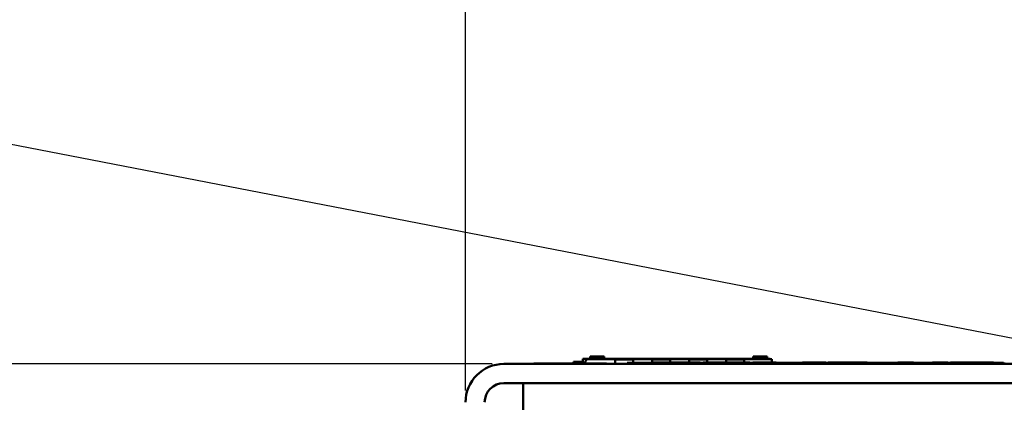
# Model space of a CAD drawing. Header units: inches. Extents: x 2.9 to 75, y -2.3 to 43.7.
# Tile 14 of 155: x 12.5 to 17.8, y 20.5 to 22.5. Entities that reach past the tile are written whole.
import ezdxf

# ---------------------------------------------------------------- set-up
doc = ezdxf.new("R2010")
doc.units = ezdxf.units.IN
doc.header["$MEASUREMENT"] = 0
for name, color, linetype, lineweight in [('Dimensions(ROSSANSI)', 7, 'Continuous', 25), ('Visible Edges(ROSSANSI)', 7, 'Continuous', 50), ('Visible Tangent Edges(ROSSANSI)', 7, 'Continuous', 50)]:
    doc.layers.add(name, color=color, linetype=linetype, lineweight=lineweight)
doc.styles.add('DEFAULT-ROSSANSI', font='arial.ttf')
doc.dimstyles.new('DEFAULT-ROSSANSI', dxfattribs={"dimtxt": 1, "dimasz": 0.098425, "dimexe": 0.125, "dimexo": 0.0625, "dimgap": 0.031496, "dimtad": 0, "dimtih": 1, "dimtoh": 1, "dimrnd": 1e-08, "dimzin": 0, "dimdsep": 46, "dimtxsty": 'DEFAULT-ROSSANSI', "dimcen": 0.09, "dimdle": 0.393701, "dimclrd": 7, "dimclre": 7, "dimclrt": 179, "dimadec": 0, "dimazin": 0, "dimtfac": 1, "dimtofl": 0, "dimtmove": 0, "dimatfit": 3, "dimfxl": 1, "dimtolj": 1, "dimtzin": 0, "dimlwd": 25, "dimlwe": 25, "dimarcsym": 0})

# ---------------------------------------------------------------- blocks, each defined once
blk = doc.blocks.new('*D6')
at = {"layer": 'Defpoints', "color": 0}
for p in [(20.4241, 20.8044), (17.2597, 10.0939), (23.203, 7.5773)]:
    blk.add_point(p, dxfattribs=at)
at = {"layer": 'Dimensions(ROSSANSI)', "color": 7, "lineweight": 25}
for p, q in [((20.4816, 20.78), (27.6449, 17.7468)), ((27.4914, 17.7049), (24.4043, 10.4143)), ((17.3172, 10.0695), (23.3181, 7.5285)), ((23.2413, 7.6679), (23.8348, 9.0695))]:
    blk.add_line(p, q, dxfattribs=at)
at = {"layer": 'Dimensions(ROSSANSI)', "color": 7}
for points in [[(27.4763, 17.7113), (27.5066, 17.6985), (27.5298, 17.7955)], [(23.2262, 7.6743), (23.2564, 7.6615), (23.203, 7.5773)]]:
    blk.add_solid(points, dxfattribs=at)
at = {"layer": 'Dimensions(ROSSANSI)', "color": 179, "lineweight": 25, "insert": (20.1629, 10.3828), "char_height": 1, "attachment_point": 1, "style": 'DEFAULT-ROSSANSI'}
blk.add_mtext('\\A1;11.10 [281.9]', dxfattribs=at)
blk = doc.blocks.new('*D10')
at = {"layer": 'Defpoints', "color": 0}
for p in [(19.8209, 25.724), (20.3454, 20.6186), (14.9174, 20.4942), (14.9174, 7.7999)]:
    blk.add_point(p, dxfattribs=at)
at = {"layer": 'Dimensions(ROSSANSI)', "color": 7, "lineweight": 25}
for p, q in [((14.9174, 20.5567), (14.9174, 26.5076)), ((20.3698, 20.6762), (22.212, 25.0268))]:
    blk.add_line(p, q, dxfattribs=at)
for start, end in [(81.72058, 89.69653), (67.35347, 75.29278)]:
    blk.add_arc((14.9174, 7.7999), 18.5827, start, end, dxfattribs=at)
at = {"layer": 'Dimensions(ROSSANSI)', "color": 7}
for points in [[(15.0158, 26.3659), (15.0159, 26.3987), (14.9174, 26.3826)], [(22.0789, 24.965), (22.0662, 24.9347), (22.1633, 24.9117)]]:
    blk.add_solid(points, dxfattribs=at)
at = {"layer": 'Dimensions(ROSSANSI)', "color": 179, "lineweight": 25, "insert": (17.6248, 26.5221), "char_height": 1, "attachment_point": 1, "style": 'DEFAULT-ROSSANSI'}
blk.add_mtext('\\A1;23°', dxfattribs=at)
blk = doc.blocks.new('*D12')
at = {"layer": 'Defpoints', "color": 0}
for p in [(18.9095, 20.6244), (7.7622, 12.3368), (16.9617, 10.557)]:
    blk.add_point(p, dxfattribs=at)
at = {"layer": 'Dimensions(ROSSANSI)', "color": 7, "lineweight": 25}
for p, q in [((18.8482, 20.6362), (9.5873, 22.428)), ((9.6913, 22.3076), (8.8662, 18.0429)), ((7.7809, 12.4335), (8.6061, 16.6982)), ((16.9004, 10.5688), (7.6395, 12.3606))]:
    blk.add_line(p, q, dxfattribs=at)
at = {"layer": 'Dimensions(ROSSANSI)', "color": 7}
for points in [[(9.6752, 22.3107), (9.7074, 22.3045), (9.71, 22.4042)], [(7.7648, 12.4366), (7.797, 12.4304), (7.7622, 12.3368)]]:
    blk.add_solid(points, dxfattribs=at)
at = {"layer": 'Dimensions(ROSSANSI)', "color": 179, "lineweight": 25, "insert": (4.7795, 18.0114), "char_height": 1, "attachment_point": 1, "style": 'DEFAULT-ROSSANSI'}
blk.add_mtext('\\A1;10.25 [260.5]', dxfattribs=at)
blk = doc.blocks.new('*D13')
at = {"layer": 'Defpoints', "color": 0}
for p in [(15.1212, 20.698), (3.624, 10.557), (16.9617, 10.557)]:
    blk.add_point(p, dxfattribs=at)
at = {"layer": 'Dimensions(ROSSANSI)', "color": 7, "lineweight": 25}
for p, q in [((15.0587, 20.698), (3.499, 20.698)), ((3.624, 20.5995), (3.624, 19.6156)), ((3.624, 10.6554), (3.624, 11.6393)), ((16.8992, 10.557), (3.499, 10.557))]:
    blk.add_line(p, q, dxfattribs=at)
at = {"layer": 'Dimensions(ROSSANSI)', "color": 7}
for points in [[(3.6076, 20.5995), (3.6404, 20.5995), (3.624, 20.698)], [(3.6076, 10.6554), (3.6404, 10.6554), (3.624, 10.557)]]:
    blk.add_solid(points, dxfattribs=at)
at = {"layer": 'Dimensions(ROSSANSI)', "color": 179, "lineweight": 25, "insert": (2.9831, 11.6708), "char_height": 1, "attachment_point": 1, "rotation": 90, "style": 'DEFAULT-ROSSANSI'}
blk.add_mtext('\\A1;10.14 [257.6]', dxfattribs=at)

msp = doc.modelspace()

# ---------------------------------------------------------------- linework, layer by layer
at = {"layer": 'Visible Edges(ROSSANSI)'}
for p, q in [((15.5414, 20.7), (15.5414, 20.7249)), ((15.5414, 20.7249), (15.5796, 20.7249)), ((15.5712, 20.7239), (15.7123, 20.7239)), ((15.5796, 20.7257), (15.5796, 20.7377)), ((15.6544, 20.7377), (15.5796, 20.7377)), ((15.6544, 20.7257), (15.5796, 20.7257)), ((15.5796, 20.7239), (15.5796, 20.7257)), ((15.6544, 20.7377), (15.6544, 20.7257)), ((15.6544, 20.7239), (15.6544, 20.7257)), ((15.6544, 20.7249), (15.7291, 20.7249)), ((15.7123, 20.7239), (15.8076, 20.7239)), ((15.7123, 20.7119), (15.7123, 20.7239)), ((15.8076, 20.721), (15.7123, 20.721)), ((15.7291, 20.7239), (15.7291, 20.7249)), ((15.7466, 20.7249), (15.7291, 20.7249)), ((15.7466, 20.7239), (15.7466, 20.7249)), ((15.7466, 20.7249), (15.8466, 20.7249)), ((15.8076, 20.7239), (15.9091, 20.7239)), ((15.8076, 20.7239), (15.8076, 20.7119)), ((15.8466, 20.7249), (15.8466, 20.7239)), ((15.8466, 20.7249), (15.8641, 20.7249)), ((15.8641, 20.7249), (16.2141, 20.7249)), ((15.8641, 20.7249), (15.8641, 20.7239)), ((15.9091, 20.7239), (16.0044, 20.7239)), ((15.9091, 20.7119), (15.9091, 20.7239)), ((16.0044, 20.721), (15.9091, 20.721)), ((16.0044, 20.7239), (16.106, 20.7239)), ((16.0044, 20.7239), (16.0044, 20.7119)), ((16.106, 20.7239), (16.2013, 20.7239)), ((16.106, 20.7119), (16.106, 20.7239)), ((16.2013, 20.721), (16.106, 20.721)), ((16.2013, 20.7239), (16.3028, 20.7239)), ((16.2013, 20.7239), (16.2013, 20.7119)), ((16.2141, 20.7239), (16.2141, 20.7249)), ((16.2316, 20.7249), (16.2141, 20.7249)), ((16.2316, 20.7239), (16.2316, 20.7249)), ((16.2316, 20.7249), (16.3316, 20.7249)), ((16.3028, 20.7239), (16.3981, 20.7239)), ((16.3028, 20.7119), (16.3028, 20.7239)), ((16.3981, 20.721), (16.3028, 20.721)), ((16.3316, 20.7249), (16.3316, 20.7239)), ((16.3491, 20.7249), (16.3316, 20.7249)), ((16.3491, 20.7249), (16.3491, 20.7239)), ((16.3491, 20.7249), (16.4465, 20.7249)), ((16.3981, 20.7239), (16.5453, 20.7239)), ((16.3981, 20.7239), (16.3981, 20.7119)), ((16.4465, 20.7257), (16.4465, 20.7377)), ((16.4465, 20.7377), (16.5213, 20.7377)), ((16.4465, 20.7239), (16.4465, 20.7257)), ((16.4465, 20.7257), (16.5213, 20.7257)), ((16.5213, 20.7377), (16.5213, 20.7257)), ((16.5213, 20.7239), (16.5213, 20.7257)), ((16.5213, 20.7249), (16.5364, 20.7249)), ((16.5364, 20.7249), (16.5364, 20.7239)), ((16.5453, 20.7239), (16.5453, 20.705)), ((18.5095, 20.698), (15.1212, 20.698)), ((15.2813, 20.698), (15.2813, 20.7)), ((15.2833, 20.7), (15.338, 20.7)), ((15.2833, 20.698), (15.2833, 20.7)), ((15.338, 20.7), (15.3428, 20.7)), ((15.338, 20.698), (15.338, 20.7)), ((15.3428, 20.7), (15.3433, 20.7)), ((15.3428, 20.698), (15.3428, 20.7)), ((15.3433, 20.698), (15.3433, 20.7)), ((15.345, 20.7), (15.4332, 20.7)), ((15.345, 20.698), (15.345, 20.7)), ((15.4332, 20.7), (15.445, 20.7)), ((15.4332, 20.698), (15.4332, 20.7)), ((15.445, 20.698), (15.445, 20.7)), ((15.4467, 20.698), (15.4467, 20.7)), ((15.4467, 20.7), (15.4486, 20.7)), ((15.4486, 20.7), (15.4628, 20.7)), ((15.4486, 20.698), (15.4486, 20.7)), ((15.4628, 20.698), (15.4628, 20.7)), ((15.4648, 20.698), (15.4648, 20.7)), ((15.4674, 20.7), (15.488, 20.7)), ((15.4674, 20.698), (15.4674, 20.7)), ((15.488, 20.698), (15.488, 20.7)), ((15.6674, 20.7), (15.488, 20.7)), ((15.4912, 20.71), (15.5212, 20.71)), ((15.4912, 20.71), (15.4912, 20.7)), ((15.5414, 20.71), (15.5212, 20.71)), ((15.5535, 20.7062), (15.5535, 20.7)), ((15.6674, 20.698), (15.6674, 20.7)), ((15.7123, 20.7119), (15.7123, 20.698)), ((17.7762, 20.703), (15.7762, 20.703)), ((15.7762, 20.698), (15.7762, 20.703)), ((15.8076, 20.7119), (15.8076, 20.703)), ((15.9091, 20.7119), (15.9091, 20.703)), ((15.9156, 20.703), (15.9156, 20.705)), ((15.9984, 20.703), (15.9984, 20.705)), ((16.0019, 20.705), (16.004, 20.705)), ((16.0019, 20.703), (16.0019, 20.705)), ((16.004, 20.703), (16.004, 20.705)), ((16.0044, 20.7119), (16.0044, 20.705)), ((16.0398, 20.703), (16.0398, 20.705)), ((16.0406, 20.703), (16.0406, 20.705)), ((16.106, 20.7119), (16.106, 20.705)), ((16.1234, 20.703), (16.1234, 20.705)), ((16.1269, 20.705), (16.129, 20.705)), ((16.1269, 20.703), (16.1269, 20.705)), ((16.129, 20.703), (16.129, 20.705)), ((16.1648, 20.703), (16.1648, 20.705)), ((16.18, 20.703), (16.18, 20.705)), ((16.1821, 20.703), (16.1821, 20.705)), ((16.2013, 20.7119), (16.2013, 20.705)), ((16.3021, 20.703), (16.3021, 20.705)), ((16.3028, 20.7119), (16.3028, 20.705)), ((16.3042, 20.703), (16.3042, 20.705)), ((16.305, 20.703), (16.305, 20.705)), ((16.3878, 20.703), (16.3878, 20.705)), ((16.3913, 20.705), (16.3934, 20.705)), ((16.3913, 20.703), (16.3913, 20.705)), ((16.3934, 20.703), (16.3934, 20.705)), ((16.3981, 20.7119), (16.3981, 20.705)), ((16.4292, 20.703), (16.4292, 20.705)), ((16.4444, 20.703), (16.4444, 20.705)), ((16.4858, 20.705), (16.4956, 20.705)), ((16.4858, 20.703), (16.4858, 20.705)), ((16.4956, 20.703), (16.4956, 20.705)), ((16.524, 20.705), (16.5313, 20.705)), ((16.524, 20.703), (16.524, 20.705)), ((16.5313, 20.703), (16.5313, 20.705)), ((16.5686, 20.703), (16.5686, 20.705)), ((16.7088, 20.703), (16.7088, 20.705)), ((16.7109, 20.705), (16.8012, 20.705)), ((16.7109, 20.703), (16.7109, 20.705)), ((16.8012, 20.705), (16.8309, 20.705)), ((16.8012, 20.703), (16.8012, 20.705)), ((16.8309, 20.703), (16.8309, 20.705)), ((16.833, 20.703), (16.833, 20.705)), ((16.8454, 20.703), (16.8454, 20.705)), ((16.8489, 20.705), (16.8941, 20.705)), ((16.8489, 20.703), (16.8489, 20.705)), ((16.8941, 20.705), (16.9336, 20.705)), ((16.8941, 20.703), (16.8941, 20.705)), ((16.9336, 20.705), (16.9744, 20.705)), ((16.9336, 20.703), (16.9336, 20.705)), ((16.9744, 20.705), (17.0061, 20.705)), ((16.9744, 20.703), (16.9744, 20.705)), ((17.0061, 20.705), (17.0489, 20.705)), ((17.0061, 20.703), (17.0061, 20.705)), ((17.0489, 20.703), (17.0489, 20.705)), ((17.0523, 20.703), (17.0523, 20.705)), ((17.2151, 20.703), (17.2151, 20.705)), ((17.2165, 20.705), (17.2965, 20.705)), ((17.2165, 20.703), (17.2165, 20.705)), ((17.2965, 20.703), (17.2965, 20.705)), ((17.2979, 20.703), (17.2979, 20.705)), ((17.3986, 20.703), (17.3986, 20.705)), ((17.3999, 20.705), (17.4196, 20.705)), ((17.3999, 20.703), (17.3999, 20.705)), ((17.4196, 20.705), (17.4799, 20.705)), ((17.4196, 20.703), (17.4196, 20.705)), ((17.4355, 20.698), (17.4355, 20.7)), ((17.437, 20.698), (17.437, 20.7)), ((17.4799, 20.703), (17.4799, 20.705)), ((17.4813, 20.703), (17.4813, 20.705)), ((17.4942, 20.703), (17.4942, 20.705)), ((17.4977, 20.705), (17.5556, 20.705)), ((17.4977, 20.703), (17.4977, 20.705)), ((17.5787, 20.703), (17.5787, 20.705)), ((17.5838, 20.698), (17.5838, 20.7)), ((17.586, 20.703), (17.586, 20.705)), ((17.5985, 20.703), (17.5985, 20.705)), ((17.6813, 20.703), (17.6813, 20.705)), ((17.6847, 20.705), (17.6868, 20.705)), ((17.6847, 20.703), (17.6847, 20.705)), ((17.6868, 20.703), (17.6868, 20.705)), ((17.6955, 20.698), (17.6955, 20.7)), ((17.6976, 20.698), (17.6976, 20.7)), ((17.7226, 20.703), (17.7226, 20.705)), ((17.7762, 20.7), (17.7762, 20.703)), ((15.1212, 20.5961), (18.5095, 20.5961)), ((15.2231, 20.5961), (15.2231, 20.3923))]:
    msp.add_line(p, q, dxfattribs=at)
for centre, radius, start, end in [((15.5712, 20.7062), 0.0177, 90, 180), ((15.1212, 20.4942), 0.2038, 90, 180), ((15.1212, 20.4942), 0.1019, 90, 180), ((15.2199, 20.5331), 0.063, 87.1055, 90)]:
    msp.add_arc(centre, radius, start, end, dxfattribs=at)
for points, degree in [([(15.2813, 20.7), (15.2821, 20.7), (15.2833, 20.7)], 2), ([(15.3433, 20.7), (15.344, 20.7), (15.345, 20.7)], 2), ([(15.445, 20.7), (15.446, 20.7), (15.4467, 20.7)], 2), ([(15.4628, 20.7), (15.464, 20.7), (15.4648, 20.7)], 2), ([(16.3021, 20.705), (16.3037, 20.705), (16.304, 20.705), (16.3042, 20.705)], 3), ([(16.4956, 20.705), (16.4993, 20.705), (16.5032, 20.705), (16.507, 20.705)], 3), ([(16.8309, 20.705), (16.8325, 20.705), (16.8328, 20.705), (16.833, 20.705)], 3), ([(16.8454, 20.705), (16.8459, 20.705), (16.8465, 20.705), (16.8489, 20.705)], 3), ([(17.0489, 20.705), (17.051, 20.705), (17.0518, 20.705), (17.0523, 20.705)], 3), ([(17.2151, 20.705), (17.2153, 20.705), (17.2156, 20.705), (17.2165, 20.705)], 3), ([(17.2965, 20.705), (17.2974, 20.705), (17.2977, 20.705), (17.2979, 20.705)], 3), ([(17.4355, 20.7), (17.4361, 20.7), (17.437, 20.7), (17.437, 20.7)], 3), ([(17.437, 20.7), (17.4507, 20.7), (17.4658, 20.7), (17.4758, 20.7)], 3), ([(17.4758, 20.7), (17.4977, 20.7), (17.5082, 20.7), (17.5215, 20.7)], 3), ([(17.4799, 20.705), (17.4809, 20.705), (17.4812, 20.705), (17.4813, 20.705)], 3), ([(17.5215, 20.7), (17.5407, 20.7), (17.5603, 20.7), (17.5613, 20.7)], 3), ([(17.5613, 20.7), (17.5614, 20.7), (17.5615, 20.7), (17.5617, 20.7)], 3), ([(17.5617, 20.7), (17.5641, 20.7), (17.5724, 20.7), (17.5733, 20.7)], 3), ([(17.5733, 20.7), (17.5753, 20.7), (17.5743, 20.7), (17.5801, 20.7)], 3), ([(17.5801, 20.7), (17.5827, 20.7), (17.5834, 20.7), (17.5838, 20.7)], 3), ([(17.5939, 20.705), (17.5953, 20.705), (17.5968, 20.705), (17.5985, 20.705)], 3), ([(17.6955, 20.7), (17.6958, 20.7), (17.6962, 20.7), (17.6976, 20.7)], 3), ([(17.6976, 20.7), (17.7006, 20.7), (17.705, 20.7), (17.7199, 20.7)], 3), ([(17.7199, 20.7), (17.7347, 20.7), (17.7565, 20.7), (17.7852, 20.7)], 3)]:
    msp.add_open_spline(points, degree=degree, dxfattribs=at)
for points, knots in [([(15.9156, 20.705), (15.9158, 20.705), (15.916, 20.705), (15.918, 20.705), (15.9197, 20.705), (15.9229, 20.705), (15.9257, 20.705), (15.9339, 20.705), (15.9386, 20.705), (15.9467, 20.705), (15.9516, 20.705), (15.9567, 20.705)], [-0.1116521, -0.1116521, -0.1116521, -0.1116521, -0.1016227, -0.1016227, -0.0895655, -0.0895655, -0.0666991, -0.0666991, -0.0389809, -0.0389809, 0, 0, 0, 0]), ([(15.9567, 20.705), (15.9603, 20.705), (15.9638, 20.705), (15.9701, 20.705), (15.9734, 20.705), (15.9802, 20.705), (15.9832, 20.705), (15.9888, 20.705), (15.9931, 20.705), (15.9984, 20.705)], [-0.5995832, -0.5995832, -0.5995832, -0.5995832, -0.4581175, -0.4581175, -0.3374607, -0.3374607, -0.1905298, -0.1905298, 0, 0, 0, 0]), ([(15.9984, 20.705), (15.9993, 20.705), (16.0003, 20.705), (16.0016, 20.705), (16.0018, 20.705), (16.0019, 20.705)], [-0.02660079, -0.02660079, -0.02660079, -0.02660079, -0.00578557, -0.00578557, -0.00391542, -0.00391542, -0.00391542, -0.00391542]), ([(16.004, 20.705), (16.0095, 20.705), (16.015, 20.705), (16.0235, 20.705), (16.0267, 20.705), (16.0314, 20.705), (16.0341, 20.705), (16.0389, 20.705), (16.0394, 20.705), (16.0398, 20.705)], [-0.265126, -0.265126, -0.265126, -0.265126, -0.1774462, -0.1774462, -0.1131793, -0.1131793, -0.0632734, -0.0632734, 0, 0, 0, 0]), ([(16.0406, 20.705), (16.041, 20.705), (16.0415, 20.705), (16.0452, 20.705), (16.0479, 20.705), (16.0553, 20.705), (16.0602, 20.705), (16.0689, 20.705), (16.0725, 20.705), (16.0779, 20.705), (16.0799, 20.705), (16.0817, 20.705)], [-0.1079693, -0.1079693, -0.1079693, -0.1079693, -0.0849084, -0.0849084, -0.0623021, -0.0623021, -0.0338251, -0.0338251, -0.0135201, -0.0135201, 0, 0, 0, 0]), ([(16.0817, 20.705), (16.0836, 20.705), (16.0857, 20.705), (16.0905, 20.705), (16.0929, 20.705), (16.0998, 20.705), (16.1046, 20.705), (16.1153, 20.705), (16.1203, 20.705), (16.1234, 20.705)], [-0.267374, -0.267374, -0.267374, -0.267374, -0.2317938, -0.2317938, -0.1934885, -0.1934885, -0.1119705, -0.1119705, 0, 0, 0, 0]), ([(16.1234, 20.705), (16.1243, 20.705), (16.1253, 20.705), (16.1266, 20.705), (16.1268, 20.705), (16.1269, 20.705)], [-0.02660079, -0.02660079, -0.02660079, -0.02660079, -0.00578557, -0.00578557, -0.00391542, -0.00391542, -0.00391542, -0.00391542]), ([(16.129, 20.705), (16.1309, 20.705), (16.1328, 20.705), (16.1365, 20.705), (16.1384, 20.705), (16.1438, 20.705), (16.1472, 20.705), (16.1549, 20.705), (16.1589, 20.705), (16.1636, 20.705), (16.1643, 20.705), (16.1648, 20.705)], [-0.1723082, -0.1723082, -0.1723082, -0.1723082, -0.1564478, -0.1564478, -0.1400334, -0.1400334, -0.1050876, -0.1050876, -0.0466288, -0.0466288, 0, 0, 0, 0]), ([(16.18, 20.705), (16.1802, 20.705), (16.1804, 20.705), (16.1816, 20.705), (16.1818, 20.705), (16.1821, 20.705)], [-0.11165206, -0.11165206, -0.11165206, -0.11165206, -0.10162273, -0.10162273, -0.09904792, -0.09904792, -0.09904792, -0.09904792]), ([(16.1821, 20.705), (16.1822, 20.705), (16.1824, 20.705), (16.1835, 20.705), (16.1843, 20.705), (16.1853, 20.705)], [-0.05661652, -0.05661652, -0.05661652, -0.05661652, -0.02996218, -0.02996218, 0, 0, 0, 0]), ([(16.1853, 20.705), (16.1865, 20.705), (16.1885, 20.705), (16.1931, 20.705), (16.1963, 20.705), (16.2063, 20.705), (16.2111, 20.705), (16.2204, 20.705), (16.2307, 20.705), (16.2425, 20.705)], [-0.1581674, -0.1581674, -0.1581674, -0.1581674, -0.132027, -0.132027, -0.1115569, -0.1115569, -0.0901642, -0.0901642, 0, 0, 0, 0]), ([(16.2425, 20.705), (16.2489, 20.705), (16.2552, 20.705), (16.2686, 20.705), (16.2739, 20.705), (16.2823, 20.705), (16.2869, 20.705), (16.2949, 20.705), (16.2972, 20.705), (16.3012, 20.705), (16.3017, 20.705), (16.3021, 20.705)], [-0.176752, -0.176752, -0.176752, -0.176752, -0.15182, -0.15182, -0.1230042, -0.1230042, -0.094791, -0.094791, -0.066221, -0.066221, 0, 0, 0, 0]), ([(16.305, 20.705), (16.3054, 20.705), (16.3059, 20.705), (16.3096, 20.705), (16.3123, 20.705), (16.3197, 20.705), (16.3246, 20.705), (16.3333, 20.705), (16.3369, 20.705), (16.3423, 20.705), (16.3444, 20.705), (16.3461, 20.705)], [-0.1079693, -0.1079693, -0.1079693, -0.1079693, -0.0849084, -0.0849084, -0.0623021, -0.0623021, -0.0338251, -0.0338251, -0.0135201, -0.0135201, 0, 0, 0, 0]), ([(16.3461, 20.705), (16.348, 20.705), (16.3501, 20.705), (16.3549, 20.705), (16.3573, 20.705), (16.3642, 20.705), (16.369, 20.705), (16.3797, 20.705), (16.3847, 20.705), (16.3878, 20.705)], [-0.267374, -0.267374, -0.267374, -0.267374, -0.2317938, -0.2317938, -0.1934885, -0.1934885, -0.1119705, -0.1119705, 0, 0, 0, 0]), ([(16.3878, 20.705), (16.3887, 20.705), (16.3897, 20.705), (16.391, 20.705), (16.3912, 20.705), (16.3913, 20.705)], [-0.02660079, -0.02660079, -0.02660079, -0.02660079, -0.00578557, -0.00578557, -0.00391542, -0.00391542, -0.00391542, -0.00391542]), ([(16.3934, 20.705), (16.3953, 20.705), (16.3972, 20.705), (16.4009, 20.705), (16.4028, 20.705), (16.4082, 20.705), (16.4116, 20.705), (16.4193, 20.705), (16.4233, 20.705), (16.428, 20.705), (16.4287, 20.705), (16.4292, 20.705)], [-0.1723082, -0.1723082, -0.1723082, -0.1723082, -0.1564478, -0.1564478, -0.1400334, -0.1400334, -0.1050876, -0.1050876, -0.0466288, -0.0466288, 0, 0, 0, 0]), ([(16.4444, 20.705), (16.4446, 20.705), (16.4449, 20.705), (16.4472, 20.705), (16.4487, 20.705), (16.4557, 20.705), (16.4602, 20.705), (16.4708, 20.705), (16.4782, 20.705), (16.4858, 20.705)], [-0.1934272, -0.1934272, -0.1934272, -0.1934272, -0.1338203, -0.1338203, -0.098542, -0.098542, -0.0595575, -0.0595575, 0, 0, 0, 0]), ([(16.507, 20.705), (16.5124, 20.705), (16.5184, 20.705), (16.5237, 20.705), (16.5239, 20.705), (16.524, 20.705)], [-0.06090304, -0.06090304, -0.06090304, -0.06090304, -0.01986028, -0.01986028, -0.01863557, -0.01863557, -0.01863557, -0.01863557]), ([(16.5313, 20.705), (16.5361, 20.705), (16.5409, 20.705), (16.5491, 20.705), (16.5527, 20.705), (16.5601, 20.705), (16.5628, 20.705), (16.5676, 20.705), (16.5682, 20.705), (16.5686, 20.705)], [-0.1712794, -0.1712794, -0.1712794, -0.1712794, -0.1370868, -0.1370868, -0.1063798, -0.1063798, -0.0646198, -0.0646198, 0, 0, 0, 0]), ([(16.7088, 20.705), (16.709, 20.705), (16.7092, 20.705), (16.7104, 20.705), (16.7106, 20.705), (16.7109, 20.705)], [-0.11165206, -0.11165206, -0.11165206, -0.11165206, -0.10162273, -0.10162273, -0.09904792, -0.09904792, -0.09904792, -0.09904792]), ([(17.3986, 20.705), (17.3987, 20.705), (17.3988, 20.705), (17.3996, 20.705), (17.3998, 20.705), (17.3999, 20.705)], [-0.23136971, -0.23136971, -0.23136971, -0.23136971, -0.18428295, -0.18428295, -0.17531567, -0.17531567, -0.17531567, -0.17531567]), ([(17.4942, 20.705), (17.4945, 20.705), (17.4949, 20.705), (17.4969, 20.705), (17.4973, 20.705), (17.4977, 20.705)], [-0.5784243, -0.5784243, -0.5784243, -0.5784243, -0.4607074, -0.4607074, -0.4382892, -0.4382892, -0.4382892, -0.4382892]), ([(17.5556, 20.705), (17.561, 20.705), (17.5694, 20.705), (17.5752, 20.705), (17.5774, 20.705), (17.5787, 20.705)], [-0.0475664, -0.0475664, -0.0475664, -0.0475664, -0.01629537, -0.01629537, 0, 0, 0, 0]), ([(17.5787, 20.705), (17.5801, 20.705), (17.5814, 20.705), (17.5838, 20.705), (17.585, 20.705), (17.586, 20.705)], [-0.04396823, -0.04396823, -0.04396823, -0.04396823, -0.02536473, -0.02536473, 0, 0, 0, 0]), ([(17.586, 20.705), (17.587, 20.705), (17.5881, 20.705), (17.5907, 20.705), (17.5922, 20.705), (17.5939, 20.705)], [-0.05836585, -0.05836585, -0.05836585, -0.05836585, -0.02602768, -0.02602768, 0, 0, 0, 0]), ([(17.5985, 20.705), (17.5986, 20.705), (17.5988, 20.705), (17.6009, 20.705), (17.6025, 20.705), (17.6058, 20.705), (17.6086, 20.705), (17.6167, 20.705), (17.6215, 20.705), (17.6295, 20.705), (17.6345, 20.705), (17.6396, 20.705)], [-0.1116521, -0.1116521, -0.1116521, -0.1116521, -0.1016227, -0.1016227, -0.0895655, -0.0895655, -0.0666991, -0.0666991, -0.0389809, -0.0389809, 0, 0, 0, 0]), ([(17.6396, 20.705), (17.6432, 20.705), (17.6467, 20.705), (17.653, 20.705), (17.6562, 20.705), (17.6631, 20.705), (17.6661, 20.705), (17.6717, 20.705), (17.676, 20.705), (17.6813, 20.705)], [-0.5995832, -0.5995832, -0.5995832, -0.5995832, -0.4581175, -0.4581175, -0.3374607, -0.3374607, -0.1905298, -0.1905298, 0, 0, 0, 0]), ([(17.6813, 20.705), (17.6822, 20.705), (17.6832, 20.705), (17.6845, 20.705), (17.6846, 20.705), (17.6847, 20.705)], [-0.02660079, -0.02660079, -0.02660079, -0.02660079, -0.00578557, -0.00578557, -0.00391542, -0.00391542, -0.00391542, -0.00391542]), ([(17.6868, 20.705), (17.6923, 20.705), (17.6978, 20.705), (17.7063, 20.705), (17.7095, 20.705), (17.7143, 20.705), (17.717, 20.705), (17.7218, 20.705), (17.7223, 20.705), (17.7226, 20.705)], [-0.265126, -0.265126, -0.265126, -0.265126, -0.1774462, -0.1774462, -0.1131793, -0.1131793, -0.0632734, -0.0632734, 0, 0, 0, 0])]:
    msp.add_open_spline(points, degree=3, knots=knots, dxfattribs=at)
at = {"layer": 'Visible Tangent Edges(ROSSANSI)'}
for p, q in [((15.5212, 20.7), (15.5212, 20.71)), ((15.9567, 20.703), (15.9567, 20.705)), ((16.0817, 20.703), (16.0817, 20.705)), ((16.1853, 20.703), (16.1853, 20.705)), ((16.2425, 20.703), (16.2425, 20.705)), ((16.3461, 20.703), (16.3461, 20.705)), ((16.507, 20.703), (16.507, 20.705)), ((17.4758, 20.698), (17.4758, 20.7)), ((17.5215, 20.698), (17.5215, 20.7)), ((17.5556, 20.703), (17.5556, 20.705)), ((17.5613, 20.698), (17.5613, 20.7)), ((17.5617, 20.698), (17.5617, 20.7)), ((17.5733, 20.698), (17.5733, 20.7)), ((17.5801, 20.698), (17.5801, 20.7)), ((17.5939, 20.703), (17.5939, 20.705)), ((17.6396, 20.703), (17.6396, 20.705)), ((17.7199, 20.698), (17.7199, 20.7))]:
    msp.add_line(p, q, dxfattribs=at)

# ---------------------------------------------------------------- dimensions: what is measured, and where the dimension line sits
at = {"layer": 'Dimensions(ROSSANSI)', "color": 7, "lineweight": 25}
dim = msp.add_angular_dim_3p(base=(19.8209, 25.724), center=(14.9174, 7.7999), p1=(20.3454, 20.6186), p2=(14.9174, 20.4942), dimstyle='DEFAULT-ROSSANSI', override={"dimadec": 0, "dimtp": 0, "dimtm": 0, "dimtdec": 0}, dxfattribs=at)
dim.commit()
dim.dimension.update_dxf_attribs({"geometry": '*D10', "text_midpoint": (18.6142, 26.0112), "dimtype": 165})
for base, p1, p2, angle, override, picture, middle in [((7.7622, 12.3368), (18.9095, 20.6244), (16.9617, 10.557), 79.05, {"dimdec": 2, "dimtp": 0, "dimtm": 0, "dimtdec": 2, "dimatfit": 1}, '*D12', (8.7361, 17.3705)), ((23.203, 7.5773), (20.4241, 20.8044), (17.2597, 10.0939), 67.05, {"dimdec": 2, "dimtp": 0, "dimtm": 0, "dimtdec": 2, "dimatfit": 1}, '*D6', (24.1196, 9.7419)), ((3.624, 10.557), (15.1212, 20.698), (16.9617, 10.557), 90, {"dimtih": 0, "dimtoh": 0, "dimdec": 2, "dimtp": 0, "dimtm": 0, "dimtdec": 2, "dimatfit": 1}, '*D13', (3.624, 15.6275))]:
    dim = msp.add_linear_dim(base=base, p1=p1, p2=p2, angle=angle, dimstyle='DEFAULT-ROSSANSI', override=override, dxfattribs=at)
    dim.commit()
    dim.dimension.update_dxf_attribs({"geometry": picture, "text_midpoint": middle, "dimtype": 160})

doc.saveas('drawing.dxf')
